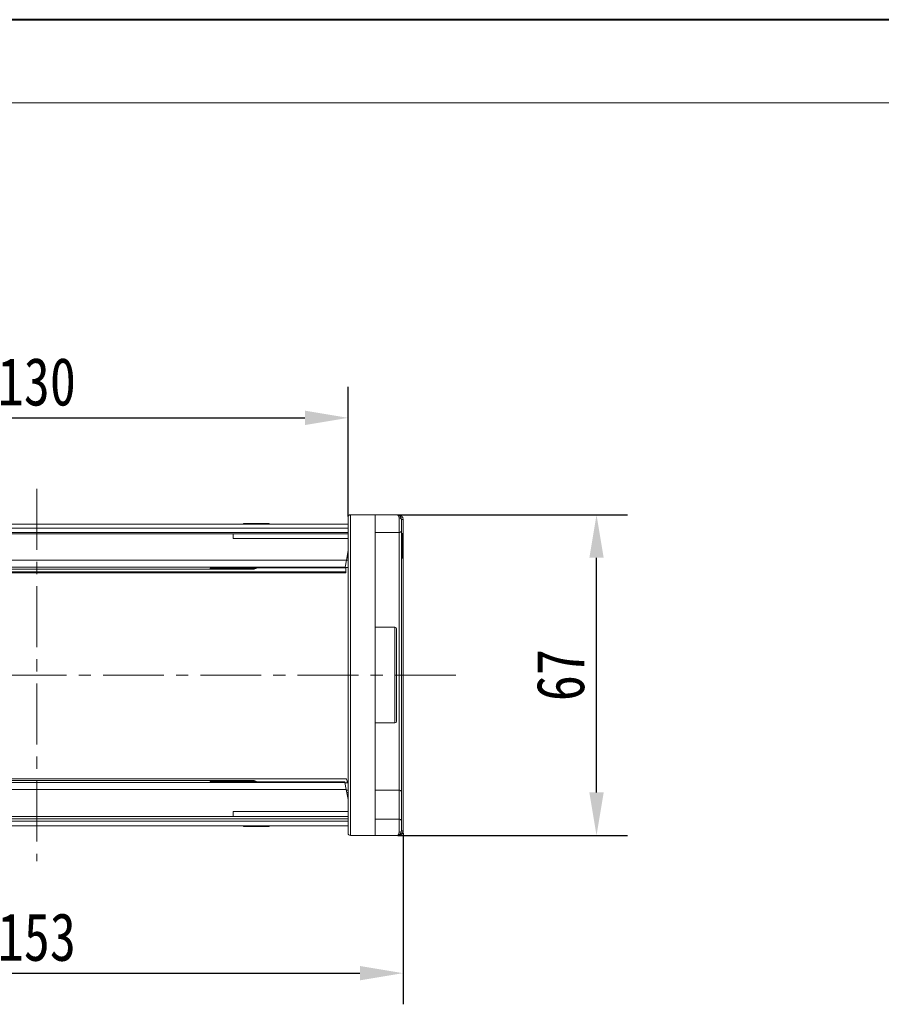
# Model space of a CAD drawing. Header units: millimetres. Extents: x 2854 to 4324, y 357 to 1390.
# Tile 14 of 45: x 3486 to 3666, y 1185 to 1390. Entities that reach past the tile are written whole.
import ezdxf

# ---------------------------------------------------------------- set-up
doc = ezdxf.new("R2010")
doc.units = ezdxf.units.MM
doc.linetypes.add('CENTERX2', pattern=[20.32, 12.7, -2.54, 2.54, -2.54])
doc.styles.get("Standard").update_dxf_attribs({"font": '仿宋_GB2312.ttf', "width": 0.8})
doc.dimstyles.new('副本 ISO-45.1', dxfattribs={"dimtxt": 10, "dimasz": 9, "dimexe": 6.5, "dimexo": 0.625, "dimgap": 2.5, "dimtad": 1, "dimdsep": 46, "dimtxsty": 'Standard', "dimcen": 2.5, "dimadec": 0, "dimazin": 0, "dimtfac": 1, "dimtmove": 0, "dimatfit": 3, "dimfxl": 0, "dimarcsym": 0})

# ---------------------------------------------------------------- blocks, each defined once
blk = doc.blocks.new('*D2158')
at = {"color": 0, "lineweight": -2}
for p, q in [((3424.52, 1286.62), (3424.52, 1313.7)), ((3554.52, 1286.62), (3554.52, 1313.7)), ((3433.52, 1307.2), (3545.52, 1307.2))]:
    blk.add_line(p, q, dxfattribs=at)
at = {"color": 0, "lineweight": 9}
for points in [[(3433.52, 1308.7), (3433.52, 1305.7), (3424.52, 1307.2)], [(3545.52, 1308.7), (3545.52, 1305.7), (3554.52, 1307.2)]]:
    blk.add_solid(points, dxfattribs=at)
at = {"layer": 'Defpoints', "color": 0, "lineweight": 9}
for p in [(3554.52, 1307.2), (3424.52, 1286), (3554.52, 1286)]:
    blk.add_point(p, dxfattribs=at)
at = {"color": 0, "lineweight": 9, "insert": (3489.52, 1314.7), "char_height": 10, "attachment_point": 5}
blk.add_mtext('130', dxfattribs=at)
blk = doc.blocks.new('*D2159')
at = {"color": 0, "lineweight": -2}
for p, q in [((3413.02, 1220.55), (3413.02, 1184.73)), ((3566.02, 1220.55), (3566.02, 1184.73)), ((3422.02, 1191.23), (3557.02, 1191.23))]:
    blk.add_line(p, q, dxfattribs=at)
at = {"color": 0, "lineweight": 9}
for points in [[(3422.02, 1192.73), (3422.02, 1189.73), (3413.02, 1191.23)], [(3557.02, 1192.73), (3557.02, 1189.73), (3566.02, 1191.23)]]:
    blk.add_solid(points, dxfattribs=at)
at = {"layer": 'Defpoints', "color": 0, "lineweight": 9}
for p in [(3413.02, 1221.18), (3566.02, 1221.18), (3566.02, 1191.23)]:
    blk.add_point(p, dxfattribs=at)
at = {"color": 0, "lineweight": 9, "insert": (3489.52, 1198.73), "char_height": 10, "attachment_point": 5}
blk.add_mtext('153', dxfattribs=at)
blk = doc.blocks.new('*D2160')
at = {"color": 0, "lineweight": -2}
for p, q in [((3564.94, 1286.98), (3612.93, 1286.98)), ((3606.43, 1228.98), (3606.43, 1277.98)), ((3564.94, 1219.98), (3612.93, 1219.98))]:
    blk.add_line(p, q, dxfattribs=at)
at = {"color": 0, "lineweight": 9}
for points in [[(3604.93, 1277.98), (3607.93, 1277.98), (3606.43, 1286.98)], [(3604.93, 1228.98), (3607.93, 1228.98), (3606.43, 1219.98)]]:
    blk.add_solid(points, dxfattribs=at)
at = {"layer": 'Defpoints', "color": 0, "lineweight": 9}
for p in [(3564.31, 1286.98), (3606.43, 1286.98), (3564.31, 1219.98)]:
    blk.add_point(p, dxfattribs=at)
at = {"color": 0, "lineweight": 9, "insert": (3598.93, 1253.48), "char_height": 10, "attachment_point": 5, "rotation": 90}
blk.add_mtext('67', dxfattribs=at)

msp = doc.modelspace()

# ---------------------------------------------------------------- linework, layer by layer
at = {"color": 7, "lineweight": 40}
msp.add_line((4314.999, 1390.351), (2854.171, 1390.351), dxfattribs=at)
at = {"color": 7, "lineweight": 13}
msp.add_line((4297.608, 1372.961), (2941.125, 1372.961), dxfattribs=at)
at = {"color": 1, "linetype": 'CENTERX2', "lineweight": 13}
for p, q in [((3489.52, 1292.357), (3489.52, 1214.609)), ((3401.751, 1253.483), (3578.463, 1253.483))]:
    msp.add_line(p, q, dxfattribs=at)
at = {"color": 7, "linetype": 'Continuous', "lineweight": 15}
for p, q in [((3555.02, 1219.983), (3555.02, 1286.983)), ((3560.17, 1286.983), (3555.02, 1286.983)), ((3560.17, 1219.983), (3560.17, 1286.983)), ((3564.67, 1286.983), (3560.17, 1286.983)), ((3565.17, 1283.233), (3565.17, 1286.316)), ((3565.67, 1285.983), (3566.02, 1285.984)), ((3565.67, 1285.981), (3566.02, 1285.981)), ((3566.02, 1285.984), (3566.02, 1285.981)), ((3566.02, 1285.981), (3566.02, 1220.985)), ((3489.52, 1284.983), (3424.52, 1284.983)), ((3424.52, 1284.183), (3489.52, 1284.183)), ((3489.52, 1283.283), (3424.52, 1283.283)), ((3554.52, 1284.983), (3489.52, 1284.983)), ((3489.52, 1284.183), (3554.52, 1284.183)), ((3554.52, 1283.283), (3489.52, 1283.283)), ((3532.706, 1285.133), (3532.706, 1284.983)), ((3532.723, 1285.133), (3532.706, 1285.133)), ((3532.723, 1284.983), (3532.723, 1285.133)), ((3532.723, 1285.133), (3533.964, 1285.133)), ((3533.964, 1284.983), (3533.964, 1285.133)), ((3533.964, 1285.133), (3534.553, 1285.133)), ((3534.553, 1285.133), (3534.553, 1284.983)), ((3534.675, 1285.133), (3534.553, 1285.133)), ((3534.675, 1284.983), (3534.675, 1285.133)), ((3534.675, 1285.133), (3535.338, 1285.133)), ((3535.338, 1284.983), (3535.338, 1285.133)), ((3535.338, 1285.133), (3537.189, 1285.133)), ((3537.189, 1284.983), (3537.189, 1285.133)), ((3537.189, 1285.133), (3537.839, 1285.133)), ((3537.839, 1285.133), (3537.839, 1284.983)), ((3537.997, 1285.133), (3537.839, 1285.133)), ((3537.997, 1284.983), (3537.997, 1285.133)), ((3537.997, 1285.133), (3538.046, 1285.133)), ((3538.046, 1284.983), (3538.046, 1285.133)), ((3560.17, 1283.233), (3565.17, 1283.233)), ((3565.17, 1283.233), (3565.17, 1229.441)), ((3489.52, 1282.983), (3424.52, 1282.983)), ((3554.52, 1282.983), (3489.52, 1282.983)), ((3530.52, 1281.983), (3530.52, 1282.983)), ((3530.52, 1281.983), (3554.52, 1281.983)), ((3565.67, 1283.047), (3565.87, 1283.047)), ((3565.67, 1282.983), (3565.87, 1282.983)), ((3565.87, 1282.983), (3565.87, 1279.747)), ((3554.52, 1279.483), (3554.168, 1277.483)), ((3554.52, 1278.983), (3554.432, 1278.983)), ((3565.87, 1279.747), (3565.67, 1279.747)), ((3565.67, 1279.65), (3565.87, 1279.65)), ((3565.87, 1279.585), (3565.67, 1279.585)), ((3489.52, 1277.483), (3424.873, 1277.483)), ((3554.168, 1277.483), (3489.52, 1277.483)), ((3553.904, 1275.989), (3554.168, 1277.483)), ((3554.52, 1277.483), (3554.168, 1277.483)), ((3554.52, 1277.983), (3554.256, 1277.983)), ((3565.67, 1277.919), (3565.87, 1277.919)), ((3489.52, 1275.052), (3424.97, 1275.052)), ((3424.97, 1274.865), (3489.52, 1274.865)), ((3425.136, 1275.989), (3489.52, 1275.989)), ((3444.32, 1275.583), (3489.52, 1275.583)), ((3489.52, 1275.989), (3553.904, 1275.989)), ((3489.52, 1275.583), (3534.72, 1275.583)), ((3554.07, 1275.052), (3489.52, 1275.052)), ((3489.52, 1274.865), (3554.07, 1274.865)), ((3525.72, 1275.763), (3525.72, 1275.776)), ((3527.32, 1275.891), (3535.288, 1275.891)), ((3527.32, 1275.891), (3527.32, 1275.889)), ((3527.32, 1275.889), (3535.288, 1275.889)), ((3527.32, 1275.888), (3527.32, 1275.679)), ((3534.72, 1275.679), (3527.32, 1275.679)), ((3534.72, 1275.679), (3534.72, 1275.889)), ((3534.72, 1275.583), (3534.72, 1275.679)), ((3535.288, 1275.891), (3535.443, 1275.9)), ((3535.288, 1275.891), (3535.364, 1275.898)), ((3535.288, 1275.889), (3535.288, 1275.891)), ((3535.504, 1275.849), (3535.435, 1275.842)), ((3535.443, 1275.9), (3535.52, 1275.939)), ((3535.443, 1275.9), (3535.599, 1275.913)), ((3535.483, 1275.902), (3535.443, 1275.9)), ((3535.476, 1275.846), (3535.532, 1275.85)), ((3535.524, 1275.905), (3535.483, 1275.902)), ((3535.52, 1275.939), (3535.725, 1275.941)), ((3535.52, 1275.939), (3553.896, 1275.939)), ((3535.599, 1275.913), (3535.52, 1275.939)), ((3535.564, 1275.87), (3535.607, 1275.858)), ((3535.569, 1275.908), (3535.59, 1275.912)), ((3535.581, 1275.853), (3535.642, 1275.869)), ((3535.63, 1275.925), (3535.599, 1275.913)), ((3535.666, 1275.883), (3535.706, 1275.924)), ((3536.045, 1275.888), (3535.707, 1275.884)), ((3535.707, 1275.878), (3553.885, 1275.878)), ((3535.725, 1275.936), (3553.895, 1275.936)), ((3536.32, 1275.936), (3536.045, 1275.888)), ((3553.885, 1275.878), (3553.896, 1275.939)), ((3553.895, 1275.936), (3553.896, 1275.939)), ((3553.896, 1275.939), (3553.904, 1275.989)), ((3553.903, 1275.983), (3554.52, 1275.983)), ((3554.07, 1275.052), (3554.07, 1275.983)), ((3554.07, 1274.865), (3554.07, 1275.052)), ((3564.32, 1263.483), (3560.17, 1263.483)), ((3564.32, 1243.483), (3564.32, 1263.483)), ((3560.17, 1243.483), (3564.32, 1243.483)), ((3489.52, 1231.783), (3424.877, 1231.783)), ((3554.164, 1231.783), (3489.52, 1231.783)), ((3489.52, 1231.077), (3425.154, 1231.077)), ((3489.52, 1231.483), (3444.32, 1231.483)), ((3534.72, 1231.483), (3489.52, 1231.483)), ((3553.887, 1231.077), (3489.52, 1231.077)), ((3525.72, 1231.29), (3525.72, 1231.302)), ((3527.32, 1231.387), (3534.72, 1231.387)), ((3527.32, 1231.387), (3527.32, 1231.185)), ((3535.264, 1231.177), (3527.32, 1231.177)), ((3527.32, 1231.174), (3527.32, 1231.177)), ((3535.264, 1231.174), (3527.32, 1231.174)), ((3534.72, 1231.387), (3534.72, 1231.483)), ((3534.72, 1231.177), (3534.72, 1231.387)), ((3535.264, 1231.174), (3535.264, 1231.177)), ((3535.431, 1231.164), (3535.264, 1231.174)), ((3535.348, 1231.168), (3535.264, 1231.174)), ((3535.545, 1231.209), (3535.423, 1231.222)), ((3535.423, 1231.222), (3535.546, 1231.208)), ((3535.52, 1231.118), (3535.431, 1231.164)), ((3535.612, 1231.146), (3535.431, 1231.164)), ((3535.431, 1231.164), (3535.536, 1231.155)), ((3535.52, 1231.118), (3535.612, 1231.146)), ((3553.879, 1231.118), (3535.52, 1231.118)), ((3535.727, 1231.116), (3535.52, 1231.118)), ((3535.656, 1231.142), (3535.545, 1231.209)), ((3535.603, 1231.147), (3535.585, 1231.151)), ((3535.612, 1231.146), (3535.585, 1231.151)), ((3535.63, 1231.195), (3535.596, 1231.205)), ((3535.734, 1231.122), (3535.681, 1231.173)), ((3553.868, 1231.18), (3535.709, 1231.18)), ((3535.709, 1231.174), (3536.121, 1231.165)), ((3553.879, 1231.122), (3535.727, 1231.122)), ((3536.121, 1231.165), (3536.357, 1231.122)), ((3553.879, 1231.118), (3553.868, 1231.18)), ((3553.879, 1231.118), (3553.879, 1231.122)), ((3553.887, 1231.077), (3553.879, 1231.118)), ((3554.15, 1229.583), (3553.887, 1231.077)), ((3554.52, 1230.983), (3553.903, 1230.983)), ((3424.891, 1229.583), (3489.52, 1229.583)), ((3489.52, 1229.583), (3554.15, 1229.583)), ((3554.52, 1227.483), (3554.15, 1229.583)), ((3554.168, 1229.483), (3554.52, 1229.483)), ((3554.256, 1228.983), (3554.52, 1228.983)), ((3554.432, 1227.983), (3554.52, 1227.983)), ((3565.17, 1229.441), (3560.17, 1229.441)), ((3565.17, 1229.441), (3565.17, 1223.397)), ((3565.67, 1229.088), (3565.67, 1223.044)), ((3424.52, 1223.983), (3489.52, 1223.983)), ((3489.52, 1223.483), (3424.52, 1223.483)), ((3489.52, 1223.983), (3554.52, 1223.983)), ((3554.52, 1223.483), (3489.52, 1223.483)), ((3554.52, 1224.983), (3530.52, 1224.983)), ((3530.52, 1224.983), (3530.52, 1223.983)), ((3489.52, 1222.983), (3424.52, 1222.983)), ((3424.52, 1221.983), (3489.52, 1221.983)), ((3554.52, 1222.983), (3489.52, 1222.983)), ((3489.52, 1221.983), (3554.52, 1221.983)), ((3532.706, 1221.983), (3532.706, 1221.833)), ((3532.706, 1221.833), (3532.723, 1221.833)), ((3532.723, 1221.833), (3532.723, 1221.983)), ((3533.964, 1221.833), (3532.723, 1221.833)), ((3533.964, 1221.983), (3533.964, 1221.833)), ((3534.553, 1221.833), (3533.964, 1221.833)), ((3534.553, 1221.983), (3534.553, 1221.833)), ((3534.553, 1221.833), (3534.675, 1221.833)), ((3534.675, 1221.833), (3534.675, 1221.983)), ((3535.338, 1221.833), (3534.675, 1221.833)), ((3535.338, 1221.983), (3535.338, 1221.833)), ((3537.189, 1221.833), (3535.338, 1221.833)), ((3537.189, 1221.983), (3537.189, 1221.833)), ((3537.839, 1221.833), (3537.189, 1221.833)), ((3537.839, 1221.983), (3537.839, 1221.833)), ((3537.839, 1221.833), (3537.997, 1221.833)), ((3537.997, 1221.833), (3537.997, 1221.983)), ((3538.046, 1221.833), (3537.997, 1221.833)), ((3538.046, 1221.983), (3538.046, 1221.833)), ((3565.17, 1223.397), (3560.17, 1223.397)), ((3565.17, 1220.65), (3565.17, 1223.397)), ((3555.02, 1219.983), (3560.17, 1219.983)), ((3560.17, 1219.983), (3564.67, 1219.983)), ((3566.02, 1220.985), (3565.67, 1220.985)), ((3566.02, 1220.982), (3565.67, 1220.983)), ((3566.02, 1220.985), (3566.02, 1220.982))]:
    msp.add_line(p, q, dxfattribs=at)
at = {"color": 7, "linetype": 'Continuous', "lineweight": 15, "flags": 128}
for points in [[(3525.72, 1275.776), (3525.876, 1275.791), (3526.016, 1275.833)], [(3525.72, 1231.29), (3525.876, 1231.274), (3526.016, 1231.233)]]:
    msp.add_lwpolyline(points, dxfattribs=at)
at = {"color": 7, "linetype": 'Continuous', "lineweight": 15}
for centre, radius, start, end in [((3555.02, 1286.483), 0.5, 90, 180), ((3564.991, 1286.827), 0.158, 13.23924, 79.39507), ((3565.24, 1285.879), 0.443, 13.60053, 99.01929), ((3565.2, 1283.704), 0.472, 266.44057, 355.93128), ((3525.72, 1276.565), 0.801, 269.99756, 294.57514), ((3534.72, 1276.383), 0.8, 270, 322.06818), ((3534.72, 1276.479), 0.8, 269.99554, 312.48525), ((3535.887, 1274.723), 1.225, 95.04384, 103.59162), ((3535.906, 1274.675), 1.221, 97.13884, 104.19823), ((3535.908, 1274.653), 1.243, 83.66436, 97.09938), ((3564.32, 1263.133), 0.35, 0, 90), ((3564.32, 1243.833), 0.35, 270, 0), ((3525.72, 1230.501), 0.801, 65.42539, 90.00244), ((3534.72, 1230.683), 0.8, 37.79327, 90), ((3534.72, 1230.587), 0.8, 47.51475, 90.00446), ((3535.264, 1230.377), 0.8, 86.21802, 90), ((3535.932, 1232.326), 1.223, 254.8302, 261.49924), ((3535.951, 1232.373), 1.219, 254.21458, 261.56952), ((3535.954, 1232.407), 1.253, 261.6432, 277.68141), ((3565.233, 1228.999), 0.446, 11.42175, 98.04947), ((3565.233, 1222.955), 0.446, 11.42175, 98.04947), ((3555.02, 1220.483), 0.5, 180, 270), ((3564.991, 1220.139), 0.158, 280.60493, 346.76076), ((3565.24, 1221.087), 0.443, 260.98068, 346.39946)]:
    msp.add_arc(centre, radius, start, end, dxfattribs=at)
msp.add_ellipse((3554.164, 1228.183), major_axis=(0, 3.6), ratio=0.0937783, start_param=5.6035742, end_param=6.2831853, dxfattribs=at)
for points, knots in [([(3554.52, 1286.483), (3554.52, 1286.456), (3554.52, 1286.404), (3554.52, 1285.965), (3554.52, 1285.249), (3554.52, 1284.199), (3554.52, 1282.835), (3554.52, 1281.139), (3554.52, 1279.143), (3554.52, 1276.859), (3554.52, 1274.327), (3554.52, 1271.891), (3554.52, 1269.653), (3554.52, 1267.679), (3554.52, 1265.341), (3554.52, 1262.616), (3554.52, 1259.556), (3554.52, 1256.502), (3554.52, 1254.489), (3554.52, 1253.483)], [0, 0, 0, 0, 0.0582439, 0.1164929, 0.1782314, 0.2399799, 0.3042918, 0.3686138, 0.4342941, 0.4999848, 0.565665, 0.6313557, 0.6742719, 0.7170948, 0.76002, 0.8217585, 0.883507, 0.9417509, 1, 1, 1, 1]), ([(3565.17, 1286.316), (3565.161, 1286.41), (3565.139, 1286.617), (3564.967, 1286.904), (3564.787, 1286.952), (3564.67, 1286.983)], [0, 0, 0, 0, 0.2270634, 0.5015869, 1, 1, 1, 1]), ([(3564.67, 1286.983), (3564.793, 1286.97), (3565.038, 1286.944), (3565.368, 1286.732), (3565.618, 1286.406), (3565.654, 1286.118), (3565.67, 1285.983)], [0, 0, 0, 0, 0.2511309, 0.5018046, 0.7656407, 1, 1, 1, 1]), ([(3565.02, 1286.982), (3565.077, 1286.979), (3565.2, 1286.973), (3565.386, 1286.919), (3565.568, 1286.826), (3565.751, 1286.68), (3565.897, 1286.484), (3566, 1286.239), (3566.013, 1286.074), (3566.02, 1285.984)], [0, 0, 0, 0, 0.1117977, 0.2443303, 0.368648, 0.5004012, 0.6872226, 0.8279677, 1, 1, 1, 1]), ([(3565.67, 1283.67), (3565.67, 1283.742), (3565.67, 1283.889), (3565.67, 1284.213), (3565.67, 1284.585), (3565.67, 1284.852), (3565.67, 1284.983)], [0, 0, 0, 0, 0.2455128, 0.5, 0.7544872, 1, 1, 1, 1]), ([(3565.67, 1283.67), (3565.67, 1283.23), (3565.67, 1282.35), (3565.67, 1280.815), (3565.67, 1278.835), (3565.67, 1276.286), (3565.67, 1273.442), (3565.67, 1270.774), (3565.67, 1268.387), (3565.67, 1265.532), (3565.67, 1262.175), (3565.67, 1258.736), (3565.67, 1255.69), (3565.67, 1253.064), (3565.67, 1249.974), (3565.67, 1246.433), (3565.67, 1242.953), (3565.67, 1240.002), (3565.67, 1237.559), (3565.67, 1234.862), (3565.67, 1231.962), (3565.67, 1230.046), (3565.67, 1229.088)], [0, 0, 0, 0, 0.0411465, 0.0821753, 0.1233254, 0.1864437, 0.2499984, 0.2923727, 0.3346213, 0.3767118, 0.4383518, 0.5, 0.5411446, 0.5821734, 0.6233254, 0.6864437, 0.7499984, 0.7923727, 0.8346213, 0.8767118, 0.9383539, 1, 1, 1, 1]), ([(3565.87, 1283.016), (3565.87, 1283.021), (3565.87, 1283.034), (3565.87, 1283.045), (3565.87, 1283.046), (3565.87, 1283.047)], [0, 0, 0, 0, 0.2339239, 0.616331, 1, 1, 1, 1]), ([(3565.87, 1277.919), (3565.87, 1277.924), (3565.87, 1277.937), (3565.87, 1278.098), (3565.87, 1278.424), (3565.87, 1278.931), (3565.87, 1279.328), (3565.87, 1279.585)], [0, 0, 0, 0, 0.1552919, 0.3531453, 0.543243, 0.704067, 1, 1, 1, 1]), ([(3525.72, 1275.776), (3525.744, 1275.79), (3525.792, 1275.817), (3526.159, 1275.856), (3526.687, 1275.885), (3527.109, 1275.889), (3527.32, 1275.891)], [0, 0, 0, 0, 0.2500441, 0.4998551, 0.7494994, 1, 1, 1, 1]), ([(3527.32, 1275.679), (3527.11, 1275.68), (3526.689, 1275.682), (3526.16, 1275.699), (3525.792, 1275.726), (3525.744, 1275.751), (3525.72, 1275.763)], [0, 0, 0, 0, 0.2499519, 0.4997037, 0.7493939, 1, 1, 1, 1]), ([(3535.501, 1275.901), (3535.462, 1275.875), (3535.414, 1275.842), (3535.362, 1275.84), (3535.353, 1275.84)], [0, 0, 0, 0, 0.8096669, 1, 1, 1, 1]), ([(3535.354, 1275.836), (3535.377, 1275.837), (3535.426, 1275.84), (3535.478, 1275.843), (3535.506, 1275.844)], [0, 0, 0, 0, 0.4557566, 1, 1, 1, 1]), ([(3535.366, 1275.893), (3535.387, 1275.895), (3535.435, 1275.897), (3535.484, 1275.9), (3535.511, 1275.901)], [0, 0, 0, 0, 0.4557456, 1, 1, 1, 1]), ([(3535.524, 1275.905), (3535.538, 1275.905), (3535.563, 1275.906), (3535.588, 1275.911), (3535.599, 1275.913)], [0, 0, 0, 0, 0.5601405, 1, 1, 1, 1]), ([(3535.532, 1275.85), (3535.583, 1275.867), (3535.642, 1275.887), (3535.685, 1275.953), (3535.691, 1275.962)], [0, 0, 0, 0, 0.8675236, 1, 1, 1, 1]), ([(3535.607, 1275.858), (3535.593, 1275.856), (3535.568, 1275.851), (3535.543, 1275.85), (3535.532, 1275.85)], [0, 0, 0, 0, 0.5598925, 1, 1, 1, 1]), ([(3535.607, 1275.858), (3535.628, 1275.862), (3535.649, 1275.866), (3535.666, 1275.883), (3535.666, 1275.883)], [0, 0, 0, 0, 0.9873557, 1, 1, 1, 1]), ([(3535.647, 1275.878), (3535.675, 1275.882), (3535.716, 1275.887), (3535.75, 1275.888), (3535.753, 1275.887), (3535.755, 1275.886)], [0, 0, 0, 0, 0.5423739, 0.783876, 1, 1, 1, 1]), ([(3564.67, 1253.483), (3564.67, 1254.071), (3564.67, 1255.284), (3564.67, 1256.77), (3564.67, 1257.93), (3564.67, 1259.064), (3564.67, 1260.355), (3564.67, 1261.61), (3564.67, 1262.5), (3564.67, 1263.037), (3564.67, 1263.102), (3564.67, 1263.133)], [0, 0, 0, 0, 0.1164968, 0.2399717, 0.3043758, 0.3687451, 0.5000826, 0.6314201, 0.7600283, 0.8835032, 1, 1, 1, 1]), ([(3554.52, 1253.483), (3554.52, 1252.476), (3554.52, 1250.464), (3554.52, 1247.41), (3554.52, 1244.35), (3554.52, 1241.275), (3554.52, 1238.277), (3554.52, 1235.374), (3554.52, 1232.638), (3554.52, 1230.107), (3554.52, 1227.823), (3554.52, 1226.045), (3554.52, 1224.687), (3554.52, 1223.664), (3554.52, 1222.647), (3554.52, 1221.716), (3554.52, 1221.001), (3554.52, 1220.562), (3554.52, 1220.509), (3554.52, 1220.483)], [0, 0, 0, 0, 0.0582439, 0.1164929, 0.1782314, 0.2399799, 0.3042918, 0.3686138, 0.4342941, 0.4999848, 0.565665, 0.6313557, 0.6742719, 0.7170948, 0.76002, 0.8217585, 0.883507, 0.9417509, 1, 1, 1, 1]), ([(3564.67, 1243.833), (3564.67, 1243.864), (3564.67, 1243.928), (3564.67, 1244.374), (3564.67, 1244.899), (3564.67, 1245.563), (3564.67, 1246.611), (3564.67, 1248.154), (3564.67, 1249.883), (3564.67, 1251.682), (3564.67, 1252.894), (3564.67, 1253.483)], [0, 0, 0, 0, 0.1164968, 0.2399717, 0.3043758, 0.3687451, 0.5000826, 0.6314201, 0.7600283, 0.8835032, 1, 1, 1, 1]), ([(3525.72, 1231.302), (3525.744, 1231.315), (3525.792, 1231.339), (3526.159, 1231.367), (3526.688, 1231.384), (3527.109, 1231.386), (3527.32, 1231.387)], [0, 0, 0, 0, 0.2500418, 0.4998445, 0.7494904, 1, 1, 1, 1]), ([(3527.32, 1231.174), (3527.11, 1231.176), (3526.688, 1231.18), (3526.16, 1231.21), (3525.792, 1231.249), (3525.744, 1231.276), (3525.72, 1231.29)], [0, 0, 0, 0, 0.2499455, 0.4996984, 0.7493933, 1, 1, 1, 1]), ([(3535.337, 1231.225), (3535.347, 1231.225), (3535.402, 1231.222), (3535.452, 1231.189), (3535.493, 1231.163)], [0, 0, 0, 0, 0.1960452, 1, 1, 1, 1]), ([(3535.5, 1231.22), (3535.475, 1231.221), (3535.42, 1231.224), (3535.367, 1231.227), (3535.338, 1231.229)], [0, 0, 0, 0, 0.44920179, 1, 1, 1, 1]), ([(3535.506, 1231.162), (3535.482, 1231.163), (3535.428, 1231.167), (3535.378, 1231.17), (3535.35, 1231.172)], [0, 0, 0, 0, 0.44917073, 1, 1, 1, 1]), ([(3535.596, 1231.205), (3535.572, 1231.209), (3535.538, 1231.215), (3535.496, 1231.221), (3535.479, 1231.222), (3535.47, 1231.223)], [0, 0, 0, 0, 0.5370995, 0.7738056, 1, 1, 1, 1]), ([(3535.585, 1231.151), (3535.565, 1231.155), (3535.536, 1231.159), (3535.5, 1231.163), (3535.485, 1231.164), (3535.478, 1231.165)], [0, 0, 0, 0, 0.5422348, 0.7777683, 1, 1, 1, 1]), ([(3535.585, 1231.151), (3535.58, 1231.152), (3535.564, 1231.155), (3535.547, 1231.155), (3535.536, 1231.155)], [0, 0, 0, 0, 0.3174597, 1, 1, 1, 1]), ([(3535.545, 1231.209), (3535.559, 1231.208), (3535.584, 1231.208), (3535.609, 1231.203), (3535.619, 1231.2)], [0, 0, 0, 0, 0.5602596, 1, 1, 1, 1]), ([(3535.612, 1231.146), (3535.612, 1231.146), (3535.613, 1231.146), (3535.616, 1231.145), (3535.627, 1231.143), (3535.645, 1231.139), (3535.659, 1231.125), (3535.666, 1231.119)], [0, 0, 0, 0, 0.005387, 0.0458367, 0.1563568, 0.5705285, 1, 1, 1, 1]), ([(3535.681, 1231.173), (3535.681, 1231.173), (3535.663, 1231.19), (3535.641, 1231.195), (3535.619, 1231.2)], [0, 0, 0, 0, 0.0009597, 1, 1, 1, 1]), ([(3535.774, 1231.167), (3535.764, 1231.167), (3535.741, 1231.166), (3535.686, 1231.176), (3535.656, 1231.181)], [0, 0, 0, 0, 0.4636057, 1, 1, 1, 1]), ([(3535.805, 1231.171), (3535.805, 1231.17), (3535.807, 1231.167), (3535.788, 1231.167), (3535.774, 1231.167)], [0, 0, 0, 0, 0.2848182, 1, 1, 1, 1]), ([(3565.67, 1220.983), (3565.654, 1220.847), (3565.618, 1220.56), (3565.368, 1220.234), (3565.038, 1220.022), (3564.793, 1219.996), (3564.67, 1219.983)], [0, 0, 0, 0, 0.2343588, 0.4982155, 0.7484812, 1, 1, 1, 1]), ([(3564.67, 1219.983), (3564.787, 1220.014), (3564.967, 1220.061), (3565.139, 1220.349), (3565.161, 1220.556), (3565.17, 1220.65)], [0, 0, 0, 0, 0.49841293, 0.77292805, 1, 1, 1, 1]), ([(3566.02, 1220.982), (3566.013, 1220.891), (3566, 1220.727), (3565.897, 1220.482), (3565.751, 1220.287), (3565.568, 1220.139), (3565.385, 1220.046), (3565.198, 1219.993), (3565.076, 1219.986), (3565.02, 1219.984)], [0, 0, 0, 0, 0.1718456, 0.312445, 0.4991009, 0.6298393, 0.7575038, 0.8890244, 1, 1, 1, 1])]:
    msp.add_open_spline(points, degree=3, knots=knots, dxfattribs=at)
for points in [[(3565.67, 1285.983), (3565.67, 1285.834), (3565.67, 1285.536), (3565.67, 1285.167), (3565.67, 1284.983)], [(3565.67, 1223.044), (3565.67, 1222.889), (3565.67, 1222.579), (3565.67, 1222.181), (3565.67, 1221.983)], [(3565.67, 1221.983), (3565.67, 1221.799), (3565.67, 1221.43), (3565.67, 1221.132), (3565.67, 1220.983)]]:
    msp.add_open_spline(points, degree=3, dxfattribs=at)

# ---------------------------------------------------------------- dimensions: what is measured, and where the dimension line sits
at = {"color": 5, "lineweight": 9}
for base, p1, p2, picture, middle in [((3554.52, 1307.203), (3424.52, 1285.997), (3554.52, 1285.997), '*D2158', (3489.52, 1314.703)), ((3566.02, 1191.229), (3413.02, 1221.175), (3566.02, 1221.175), '*D2159', (3489.52, 1198.729))]:
    dim = msp.add_linear_dim(base=base, p1=p1, p2=p2, dimstyle='副本 ISO-45.1', dxfattribs=at)
    dim.commit()
    dim.dimension.update_dxf_attribs({"geometry": picture, "text_midpoint": middle})
dim = msp.add_linear_dim(base=(3606.43, 1286.983), p1=(3564.314, 1219.983), p2=(3564.314, 1286.983), angle=90, dimstyle='副本 ISO-45.1', dxfattribs=at)
dim.commit()
dim.dimension.update_dxf_attribs({"geometry": '*D2160', "text_midpoint": (3598.93, 1253.483)})

doc.saveas('drawing.dxf')
